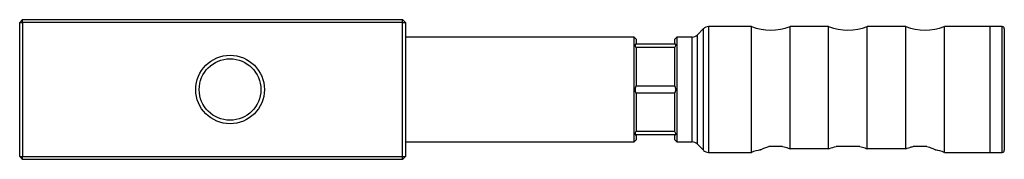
# Model space of a CAD drawing. Header units: millimetres. Extents: x 33 to 173, y 137 to 157.
import ezdxf

# ---------------------------------------------------------------- set-up
doc = ezdxf.new("R2010")
doc.units = ezdxf.units.MM

msp = doc.modelspace()

# ---------------------------------------------------------------- linework, layer by layer
at = {"color": 7, "linetype": 'Continuous', "lineweight": 25}
for p, q in [((32.59, 156.44), (32.99, 156.84)), ((32.59, 137.24), (32.59, 156.44)), ((32.59, 156.44), (32.99, 156.44)), ((32.99, 156.44), (32.99, 156.84)), ((32.99, 156.84), (87.19, 156.84)), ((87.19, 156.44), (32.99, 156.44)), ((32.99, 156.44), (32.99, 137.24)), ((87.19, 156.44), (87.19, 156.84)), ((87.19, 156.84), (87.59, 156.44)), ((87.19, 156.44), (87.59, 156.44)), ((87.19, 137.24), (87.19, 156.44)), ((87.59, 156.44), (87.59, 137.24)), ((130.1, 155.55), (129.18, 154.64)), ((136.94, 155.84), (130.81, 155.84)), ((136.94, 137.84), (136.94, 155.84)), ((147.94, 155.84), (142.44, 155.84)), ((142.44, 138.36), (142.44, 155.84)), ((147.94, 138.36), (147.94, 155.84)), ((158.94, 155.84), (153.44, 155.84)), ((153.44, 138.36), (153.44, 155.84)), ((158.94, 138.36), (158.94, 155.84)), ((170.99, 155.84), (164.44, 155.84)), ((164.44, 137.84), (164.44, 155.84)), ((172.69, 155.84), (170.99, 155.84)), ((170.99, 137.84), (170.99, 155.84)), ((172.99, 155.54), (172.99, 146.84)), ((120.19, 154.34), (87.59, 154.34)), ((120.49, 154.04), (120.19, 154.34)), ((120.19, 139.34), (120.19, 154.34)), ((126.03, 153.34), (120.46, 153.34)), ((120.49, 154.04), (120.49, 153.34)), ((126.29, 154.34), (125.99, 154.04)), ((125.99, 153.34), (125.99, 154.04)), ((128.48, 154.34), (126.29, 154.34)), ((126.29, 154.34), (126.29, 139.34)), ((120.46, 152.84), (120.49, 152.78)), ((126.03, 152.84), (120.46, 152.84)), ((120.49, 152.78), (120.49, 147.41)), ((125.99, 152.78), (126.03, 152.84)), ((125.99, 147.41), (125.99, 152.78)), ((120.49, 147.41), (120.46, 147.34)), ((126.03, 147.34), (120.46, 147.34)), ((120.46, 146.34), (120.49, 146.28)), ((126.03, 146.34), (120.46, 146.34)), ((120.49, 146.28), (120.49, 140.91)), ((126.03, 147.34), (125.99, 147.41)), ((125.99, 146.28), (126.03, 146.34)), ((125.99, 140.91), (125.99, 146.28)), ((172.99, 146.84), (172.99, 138.14)), ((120.49, 140.91), (120.46, 140.84)), ((126.03, 140.84), (120.46, 140.84)), ((126.03, 140.84), (125.99, 140.91)), ((87.59, 139.34), (120.19, 139.34)), ((120.19, 139.34), (120.49, 139.64)), ((126.03, 140.34), (120.46, 140.34)), ((120.49, 140.34), (120.49, 139.64)), ((125.99, 139.64), (125.99, 140.34)), ((125.99, 139.64), (126.29, 139.34)), ((126.29, 139.34), (128.48, 139.34)), ((129.18, 139.05), (130.1, 138.14)), ((130.81, 137.84), (136.94, 137.84)), ((147.94, 138.36), (142.44, 138.36)), ((158.94, 138.36), (153.44, 138.36)), ((164.44, 137.84), (170.99, 137.84)), ((170.99, 137.84), (172.69, 137.84)), ((32.59, 137.24), (32.99, 137.24)), ((32.59, 137.24), (32.99, 136.84)), ((32.99, 137.24), (87.19, 137.24)), ((32.99, 136.84), (32.99, 137.24)), ((87.19, 136.84), (32.99, 136.84)), ((87.19, 137.24), (87.59, 137.24)), ((87.19, 136.84), (87.19, 137.24)), ((87.59, 137.24), (87.19, 136.84))]:
    msp.add_line(p, q, dxfattribs=at)
at = {"color": 8, "linetype": 'Continuous', "lineweight": 25}
for p, q in [((129.18, 154.64), (129.18, 146.84)), ((130.1, 138.14), (130.1, 155.55)), ((130.81, 155.84), (130.81, 146.84)), ((172.69, 146.84), (172.69, 155.84)), ((128.48, 139.34), (128.48, 154.34)), ((129.18, 146.84), (129.18, 139.05)), ((130.81, 146.84), (130.81, 137.84)), ((172.69, 137.84), (172.69, 146.84))]:
    msp.add_line(p, q, dxfattribs=at)
at = {"color": 7, "linetype": 'Continuous', "lineweight": 25}
for radius in [4.9, 4.4]:
    msp.add_circle((62.59, 146.84), radius, dxfattribs=at)
for centre, radius, start, end in [((128.48, 155.34), 1, 270, 315), ((130.81, 154.84), 1, 90, 135), ((139.69, 163.16), 7.81, 249.3903, 290.6097), ((150.69, 163.16), 7.81, 249.3903, 290.6097), ((161.69, 163.16), 7.81, 249.3903, 290.6097), ((172.69, 155.54), 0.3, 0, 90), ((128.48, 138.34), 1, 45, 90), ((130.81, 138.84), 1, 225, 270), ((139.69, 130.53), 7.81, 100.9907, 110.6097), ((161.69, 130.53), 7.81, 69.3903, 79.0193), ((172.69, 138.14), 0.3, 270, 0)]:
    msp.add_arc(centre, radius, start, end, dxfattribs=at)
for points, knots in [([(120.46, 153.34), (120.42, 153.34), (120.36, 153.32), (120.33, 153.21), (120.36, 153.05), (120.43, 152.91), (120.46, 152.84)], [0, 0, 0, 0, 0.25818, 0.517468, 0.758837, 1, 1, 1, 1]), ([(126.03, 152.84), (126.06, 152.92), (126.13, 153.06), (126.15, 153.23), (126.12, 153.33), (126.06, 153.34), (126.03, 153.34)], [0, 0, 0, 0, 0.25818, 0.517468, 0.758837, 1, 1, 1, 1]), ([(120.46, 147.34), (120.44, 147.31), (120.41, 147.25), (120.39, 147.17), (120.37, 147.1), (120.36, 147.03), (120.35, 146.97), (120.34, 146.9), (120.34, 146.81), (120.35, 146.69), (120.37, 146.57), (120.41, 146.45), (120.44, 146.38), (120.46, 146.34)], [0, 0, 0, 0, 0.127427, 0.192553, 0.258133, 0.321733, 0.38582, 0.451511, 0.517783, 0.636708, 0.759093, 0.878196, 1, 1, 1, 1]), ([(126.03, 146.34), (126.04, 146.38), (126.07, 146.44), (126.1, 146.52), (126.11, 146.59), (126.13, 146.65), (126.14, 146.72), (126.14, 146.79), (126.14, 146.88), (126.14, 146.99), (126.11, 147.12), (126.08, 147.24), (126.04, 147.31), (126.03, 147.34)], [0, 0, 0, 0, 0.127427, 0.192553, 0.258133, 0.321733, 0.38582, 0.451511, 0.517783, 0.636708, 0.759093, 0.878196, 1, 1, 1, 1]), ([(120.46, 140.84), (120.42, 140.77), (120.36, 140.63), (120.33, 140.46), (120.36, 140.36), (120.43, 140.35), (120.46, 140.34)], [0, 0, 0, 0, 0.25818, 0.517468, 0.758837, 1, 1, 1, 1]), ([(126.03, 140.34), (126.06, 140.35), (126.13, 140.36), (126.15, 140.47), (126.12, 140.64), (126.06, 140.78), (126.03, 140.84)], [0, 0, 0, 0, 0.25818, 0.517468, 0.758837, 1, 1, 1, 1]), ([(138.2, 138.2), (138.2, 138.2), (138.19, 138.2), (138.26, 138.24), (138.39, 138.3), (138.59, 138.4), (138.84, 138.5), (139.12, 138.61), (139.33, 138.66), (139.43, 138.69)], [0, 0, 0, 0, 0.083242, 0.237534, 0.396093, 0.555189, 0.717995, 0.857815, 1, 1, 1, 1]), ([(141.38, 138.69), (141.33, 138.69), (140.97, 138.69), (140.33, 138.69), (139.69, 138.69), (139.43, 138.69)], [0, 0, 0, 0, 0.085724, 0.620746, 1, 1, 1, 1]), ([(141.38, 138.69), (141.65, 138.62), (142.01, 138.53), (142.35, 138.39), (142.44, 138.36)], [0, 0, 0, 0, 0.748024, 1, 1, 1, 1]), ([(147.94, 138.36), (147.99, 138.38), (148.33, 138.51), (148.69, 138.61), (149, 138.69)], [0, 0, 0, 0, 0.1283782, 1, 1, 1, 1]), ([(152.38, 138.69), (152.32, 138.69), (151.98, 138.69), (151.37, 138.69), (150.51, 138.69), (149.72, 138.69), (149.25, 138.69), (149, 138.69)], [0, 0, 0, 0, 0.056962, 0.332971, 0.54926, 0.765352, 1, 1, 1, 1]), ([(152.38, 138.69), (152.63, 138.63), (152.99, 138.53), (153.34, 138.4), (153.44, 138.36)], [0, 0, 0, 0, 0.701165, 1, 1, 1, 1]), ([(158.94, 138.36), (159.2, 138.45), (159.55, 138.58), (159.91, 138.67), (160, 138.69)], [0, 0, 0, 0, 0.748248, 1, 1, 1, 1]), ([(161.95, 138.69), (161.78, 138.69), (161.34, 138.69), (160.66, 138.69), (160.22, 138.69), (160, 138.69)], [0, 0, 0, 0, 0.253434, 0.632732, 1, 1, 1, 1]), ([(161.95, 138.69), (162.08, 138.66), (162.35, 138.58), (162.67, 138.45), (162.93, 138.33), (163.1, 138.25), (163.2, 138.2), (163.19, 138.2), (163.18, 138.2)], [0, 0, 0, 0, 0.166669, 0.338172, 0.504971, 0.677022, 0.835637, 1, 1, 1, 1])]:
    msp.add_open_spline(points, degree=3, knots=knots, dxfattribs=at)

doc.saveas('drawing.dxf')
